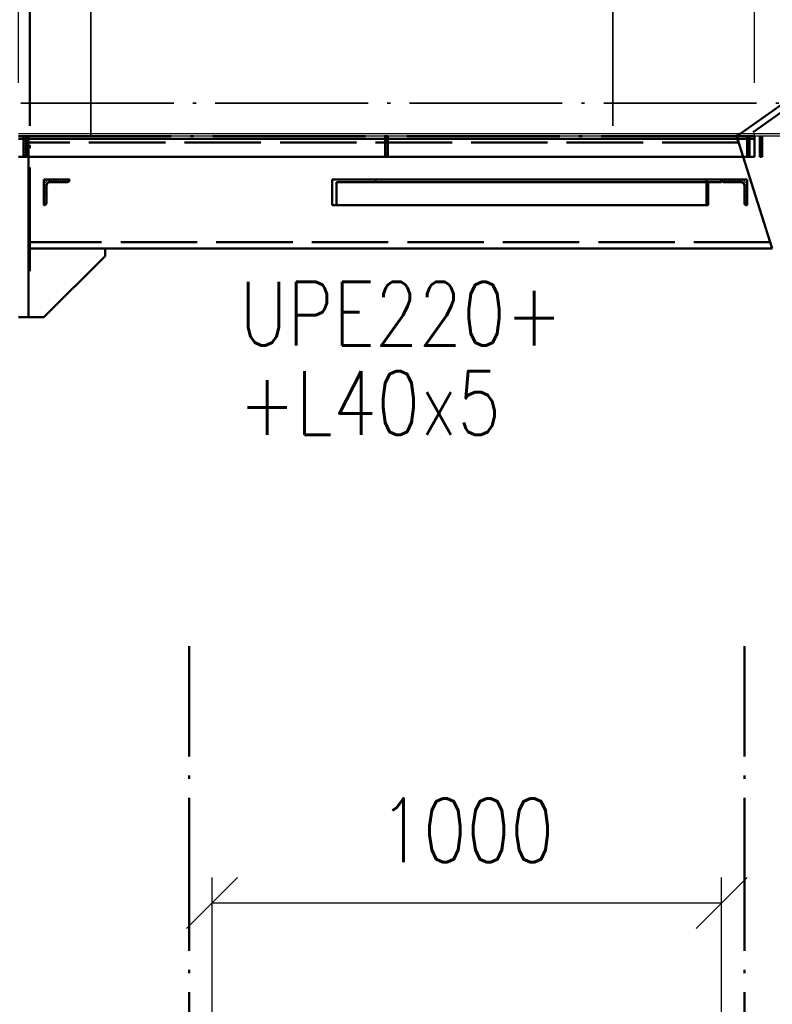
# Paper-space layout 'Layout1' of a CAD drawing. Extents: x -2 to 1243, y -36 to 596.
# Tile 36 of 132: x 424 to 454, y 149 to 188. Entities that reach past the tile are written whole.
import ezdxf

# ---------------------------------------------------------------- set-up
doc = ezdxf.new("R2010")
doc.units = 0
doc.linetypes.add('ACAD_ISO02W100', pattern=[15, 12, -3])
doc.linetypes.add('ACAD_ISO04W100', pattern=[30.5, 24, -3, 0.5, -3])
doc.layers.get('0').update_dxf_attribs({"linetype": 'CONTINUOUS'})
doc.layers.get('DEFPOINTS').update_dxf_attribs({"color": 132, "linetype": 'CONTINUOUS'})
for name, color, linetype, lineweight in [('SS_2.ET-HALA_TaO-SCHODISTE', 180, 'CONTINUOUS', 50), ('SS_2.ET-HALA_TaO-SCHODISTE-PLECH', 70, 'CONTINUOUS', 25), ('SS_2.ET-HALA_TaO-SCHODISTE-PLECH-VYZTUHA', 120, 'CONTINUOUS', 50), ('SS_2.ET-HALA_TaO-SCHODISTE-ZABRADLI', 31, 'CONTINUOUS', 35), ('SS_2.ET-HALA_TaO-SCHODISTE-ZTUZENI', 234, 'CONTINUOUS', 50), ('SS_2.ET-HALA_TaO-VESTAVBA_A1÷B2-SCHODISTE-ZABRADLI', 40, 'CONTINUOUS', 50), ('SS_2.ET-HALA_TaO-VESTAVBA_A1÷B2-ZABRADLI', 30, 'CONTINUOUS', 50), ('SS_KOTY', 3, 'CONTINUOUS', 25), ('SS_POPIS_PROFILU', 13, 'CONTINUOUS', 25), ('SS_SRAFY', 8, 'CONTINUOUS', 18)]:
    doc.layers.add(name, color=color, linetype=linetype, lineweight=lineweight)
doc.styles.add('ROMANS', font='romans.shx', dxfattribs={"width": 0.8})
doc.styles.add('romans.shx', font='romans.shx', dxfattribs={"height": 5})
doc.dimstyles.new('A-1_(2.5)_50AS', dxfattribs={"dimtxt": 2.5, "dimasz": 2, "dimexe": 1, "dimexo": 2, "dimgap": 0, "dimtad": 0, "dimdec": 1, "dimlfac": 50, "dimrnd": 1, "dimtxsty": 'ROMANS', "dimblk1": 'OBLIQUE', "dimblk2": 'OBLIQUE', "dimsah": 1, "dimcen": 2, "dimclrd": 256, "dimclre": 256, "dimclrt": 256, "dimadec": 1, "dimazin": 2, "dimtfac": 0.714286, "dimtdec": 1, "dimtmove": 0, "dimatfit": 3, "dimldrblk": 'OPEN', "dimfxl": 1, "dimtvp": 1.142857, "dimtfill": 1, "dimtolj": 1, "dimlwd": -1, "dimlwe": -1, "dimarcsym": 0})
pattern_1 = [(45, (194.34228, 60.281964), (-0.04490128, 0.04490128), [])]

# ---------------------------------------------------------------- blocks, each defined once
blk = doc.blocks.new('_Oblique')
at = {"color": 0, "linetype": 'ByBlock', "lineweight": -2}
blk.add_line((-0.5, -0.5), (0.5, 0.5), dxfattribs=at)
blk = doc.blocks.new('*D40')
at = {"layer": 'DEFPOINTS', "color": 0, "transparency": 16777216}
for p in [(424.042, 248.601), (424.042, 183.482, 8785), (452.942, 183.482, 8785)]:
    blk.add_point(p, dxfattribs=at)
at = {"layer": 'SS_KOTY', "transparency": 16777216}
for p, q in [((424.042, 185.482), (424.042, 249.601)), ((452.942, 185.482), (452.942, 249.601)), ((452.942, 248.601), (424.042, 248.601))]:
    blk.add_line(p, q, dxfattribs=at)
at = {"layer": 'SS_KOTY', "transparency": 16777216, "xscale": 2, "yscale": 2, "zscale": 2, "rotation": 180}
blk.add_blockref('_Oblique', (424.042, 248.601), dxfattribs=at)
at = {"layer": 'SS_KOTY', "transparency": 16777216, "xscale": 2, "yscale": 2, "zscale": 2}
blk.add_blockref('_Oblique', (452.942, 248.601), dxfattribs=at)
at = {"layer": 'SS_KOTY', "transparency": 16777216, "insert": (438.492, 251.458), "char_height": 2.5, "attachment_point": 5, "style": 'ROMANS', "bg_fill": 3, "box_fill_scale": 1.1, "bg_fill_color": 256, "bg_fill_true_color": 13158600, "bg_fill_transparency": 0}
blk.add_mtext('\\A1;1445', dxfattribs=at)
blk = doc.blocks.new('_OPEN')
at = {"color": 0, "linetype": 'ByBlock'}
for p, q in [((-1, 0.167), (0, 0)), ((0, 0), (-1, -0.167)), ((0, 0), (-1, 0))]:
    blk.add_line(p, q, dxfattribs=at)
blk = doc.blocks.new('*D41')
at = {"layer": 'DEFPOINTS', "color": 0, "transparency": 16777216}
for p in [(504.942, 248.601), (504.942, 220.282, 8785), (452.942, 183.482, 8785)]:
    blk.add_point(p, dxfattribs=at)
at = {"layer": 'SS_KOTY', "transparency": 16777216}
for p, q in [((452.942, 185.482), (452.942, 249.601)), ((504.942, 222.282), (504.942, 249.601)), ((452.942, 248.601), (504.942, 248.601))]:
    blk.add_line(p, q, dxfattribs=at)
at = {"layer": 'SS_KOTY', "transparency": 16777216, "xscale": 2, "yscale": 2, "zscale": 2, "rotation": 180}
blk.add_blockref('_Oblique', (452.942, 248.601), dxfattribs=at)
at = {"layer": 'SS_KOTY', "transparency": 16777216, "xscale": 2, "yscale": 2, "zscale": 2}
blk.add_blockref('_Oblique', (504.942, 248.601), dxfattribs=at)
at = {"layer": 'SS_KOTY', "transparency": 16777216, "insert": (478.942, 251.458), "char_height": 2.5, "attachment_point": 5, "style": 'ROMANS', "bg_fill": 3, "box_fill_scale": 1.1, "bg_fill_color": 256, "bg_fill_true_color": 13158600, "bg_fill_transparency": 0}
blk.add_mtext('\\A1;2600', dxfattribs=at)
blk = doc.blocks.new('*D46')
at = {"layer": 'DEFPOINTS', "color": 0, "transparency": 16777216}
for p in [(386.129, 205.482), (427.907, 205.482, 8772.3), (397.642, 183.482, 8785)]:
    blk.add_point(p, dxfattribs=at)
at = {"layer": 'SS_KOTY', "transparency": 16777216}
for p, q in [((425.907, 205.482), (385.129, 205.482)), ((386.129, 183.482), (386.129, 205.482)), ((395.642, 183.482), (385.129, 183.482))]:
    blk.add_line(p, q, dxfattribs=at)
at = {"layer": 'SS_KOTY', "transparency": 16777216, "xscale": 2, "yscale": 2, "zscale": 2}
for p, rotation in [((386.129, 205.482), 90), ((386.129, 183.482), 270)]:
    blk.add_blockref('_Oblique', p, dxfattribs=dict(at, rotation=rotation))
at = {"layer": 'SS_KOTY', "transparency": 16777216, "insert": (383.272, 194.482), "char_height": 2.5, "attachment_point": 5, "rotation": 90, "style": 'ROMANS', "bg_fill": 3, "box_fill_scale": 1.1, "bg_fill_color": 256, "bg_fill_true_color": 13158600, "bg_fill_transparency": 0}
blk.add_mtext('\\A1;1100', dxfattribs=at)
blk = doc.blocks.new('*D48')
at = {"layer": 'DEFPOINTS', "color": 0, "transparency": 16777216}
for p in [(399.642, 260.282, 8748), (399.642, 248.601), (424.042, 183.482, 8785)]:
    blk.add_point(p, dxfattribs=at)
at = {"layer": 'SS_KOTY', "transparency": 16777216}
for p, q in [((399.642, 258.282), (399.642, 247.601)), ((424.042, 185.482), (424.042, 249.601)), ((424.042, 248.601), (399.642, 248.601))]:
    blk.add_line(p, q, dxfattribs=at)
at = {"layer": 'SS_KOTY', "transparency": 16777216, "xscale": 2, "yscale": 2, "zscale": 2, "rotation": 180}
blk.add_blockref('_Oblique', (399.642, 248.601), dxfattribs=at)
at = {"layer": 'SS_KOTY', "transparency": 16777216, "xscale": 2, "yscale": 2, "zscale": 2}
blk.add_blockref('_Oblique', (424.042, 248.601), dxfattribs=at)
at = {"layer": 'SS_KOTY', "transparency": 16777216, "insert": (411.842, 251.458), "char_height": 2.5, "attachment_point": 5, "style": 'ROMANS', "bg_fill": 3, "box_fill_scale": 1.1, "bg_fill_color": 256, "bg_fill_true_color": 13158600, "bg_fill_transparency": 0}
blk.add_mtext('\\A1;1220', dxfattribs=at)
blk = doc.blocks.new('*D61')
at = {"layer": 'DEFPOINTS', "color": 0, "transparency": 16777216}
for p in [(431.642, 153.284), (431.642, 141.372, 8747), (451.642, 141.372, 8747)]:
    blk.add_point(p, dxfattribs=at)
at = {"layer": 'SS_KOTY', "transparency": 16777216}
for p, q in [((431.642, 143.372), (431.642, 154.284)), ((451.642, 143.372), (451.642, 154.284)), ((451.642, 153.284), (431.642, 153.284))]:
    blk.add_line(p, q, dxfattribs=at)
at = {"layer": 'SS_KOTY', "transparency": 16777216, "xscale": 2, "yscale": 2, "zscale": 2, "rotation": 180}
blk.add_blockref('_Oblique', (431.642, 153.284), dxfattribs=at)
at = {"layer": 'SS_KOTY', "transparency": 16777216, "xscale": 2, "yscale": 2, "zscale": 2}
blk.add_blockref('_Oblique', (451.642, 153.284), dxfattribs=at)
at = {"layer": 'SS_KOTY', "transparency": 16777216, "insert": (441.642, 156.142), "char_height": 2.5, "attachment_point": 5, "style": 'ROMANS', "bg_fill": 3, "box_fill_scale": 1.1, "bg_fill_color": 256, "bg_fill_true_color": 13158600, "bg_fill_transparency": 0}
blk.add_mtext('\\A1;1000', dxfattribs=at)

psp = doc.layouts.get("Layout1")

# ---------------------------------------------------------------- hatches: boundary and pattern name
at = {"layer": 'SS_SRAFY'}
h = psp.add_hatch(dxfattribs=at)
h.set_pattern_fill('ANSI31', color=5, scale=0.02, style=0)
h.set_pattern_definition(pattern_1)
h.paths.add_polyline_path([(426.0423, 181.652), (426.0423, 181.682), (425.0423, 181.682), (425.0423, 180.682), (425.0723, 180.682, 0.4142136), (425.1423, 180.752), (425.1423, 181.442, -0.4142136), (425.2823, 181.582), (425.9723, 181.582, 0.4142136)], flags=0)
h = psp.add_hatch(dxfattribs=at)
h.set_pattern_fill('ANSI31', color=5, scale=0.02, style=0)
h.set_pattern_definition(pattern_1)
h.paths.add_polyline_path([(452.6123, 180.682), (452.6423, 180.682), (452.6423, 181.682), (451.6423, 181.682), (451.6423, 181.652, 0.4142136), (451.7123, 181.582), (452.4023, 181.582, -0.4142136), (452.5423, 181.442), (452.5423, 180.752, 0.4142136)], flags=0)

# ---------------------------------------------------------------- linework, layer by layer
at = {"layer": 'SS_2.ET-HALA_TaO-SCHODISTE', "color": 3, "linetype": 'ACAD_ISO02W100', "ltscale": 0.25}
for p, q in [((438.5423, 183.282), (438.4423, 183.282)), ((452.4902, 182.582), (452.2675, 183.282)), ((452.7423, 183.282), (452.6423, 183.282)), ((453.5588, 179.222), (424.4423, 179.222))]:
    psp.add_line(p, q, dxfattribs=at)
at = {"layer": 'SS_2.ET-HALA_TaO-SCHODISTE', "color": 1, "linetype": 'Continuous', "ltscale": 0.25}
for p, q in [((452.6423, 183.282), (438.5423, 183.282)), ((452.9423, 183.282), (452.7423, 183.282)), ((452.6423, 182.582), (438.5423, 182.582)), ((453.6352, 178.982), (452.4902, 182.582)), ((452.9423, 182.582), (452.7423, 182.582)), ((424.4423, 178.982), (427.4423, 178.982)), ((424.4423, 176.282), (424.4423, 178.982)), ((427.4423, 178.682), (427.4423, 178.982)), ((427.4423, 178.982), (453.6352, 178.982)), ((425.0423, 176.282), (427.4423, 178.682)), ((424.0423, 176.282), (424.4423, 176.282)), ((424.4423, 176.282), (425.0423, 176.282))]:
    psp.add_line(p, q, dxfattribs=at)
at = {"layer": 'SS_2.ET-HALA_TaO-SCHODISTE-PLECH-VYZTUHA', "color": 1, "linetype": 'Continuous', "ltscale": 0.25}
for p, q in [((438.5423, 182.582), (438.4423, 182.582)), ((452.7423, 182.582), (452.6423, 182.582)), ((453.2423, 182.582), (453.1423, 182.582))]:
    psp.add_line(p, q, dxfattribs=at)
at = {"layer": 'SS_2.ET-HALA_TaO-SCHODISTE-ZTUZENI', "color": 1, "linetype": 'Continuous', "ltscale": 0.25}
for p, q in [((426.0423, 181.682), (425.0423, 181.682)), ((425.0423, 181.682), (425.0423, 180.682)), ((426.0423, 181.652), (426.0423, 181.682)), ((438.0625, 181.682), (436.3583, 181.682)), ((436.3583, 181.682), (436.3583, 180.682)), ((451.6423, 181.682), (438.0625, 181.682)), ((438.0625, 181.682), (438.0625, 181.582)), ((452.6423, 181.682), (451.6423, 181.682)), ((451.6423, 181.682), (451.6423, 181.652)), ((452.6423, 180.682), (452.6423, 181.682)), ((425.1423, 180.752), (425.1423, 181.442)), ((425.9723, 181.582), (425.2823, 181.582)), ((438.0625, 181.582), (436.5287, 181.582)), ((436.5287, 181.582), (436.5287, 180.682)), ((451.6423, 181.582), (438.0625, 181.582)), ((451.1142, 180.682), (451.1142, 181.582)), ((451.6423, 181.652), (451.6423, 181.582)), ((452.4023, 181.582), (451.7123, 181.582)), ((452.5423, 181.442), (452.5423, 180.752)), ((425.0723, 180.682), (425.0423, 180.682)), ((436.5287, 180.682), (436.3583, 180.682)), ((451.1142, 180.682), (436.5287, 180.682)), ((452.6423, 180.682), (452.6123, 180.682))]:
    psp.add_line(p, q, dxfattribs=at)
at = {"layer": 'SS_2.ET-HALA_TaO-SCHODISTE-ZTUZENI', "color": 7, "linetype": 'ACAD_ISO04W100', "ltscale": 0.25}
psp.add_line((452.6423, 181.682), (436.3583, 181.682), dxfattribs=at)
at = {"layer": 'SS_2.ET-HALA_TaO-SCHODISTE-ZTUZENI', "color": 3, "linetype": 'ACAD_ISO02W100', "ltscale": 0.25}
psp.add_line((451.0555, 180.682), (451.0555, 181.682), dxfattribs=at)
at = {"layer": 'SS_2.ET-HALA_TaO-SCHODISTE-ZTUZENI', "color": 1, "linetype": 'Continuous', "ltscale": 0.25, "extrusion": (-1.83697e-16, 6.12323e-17, -1)}
for centre, start, end in [((-425.2823, 181.442), 0, 90), ((-452.4023, 181.442), 90, 180)]:
    psp.add_arc(centre, 0.14, start, end, dxfattribs=at)
at = {"layer": 'SS_2.ET-HALA_TaO-SCHODISTE-ZTUZENI', "color": 1, "linetype": 'Continuous', "ltscale": 0.25}
for centre, start, end in [((425.9723, 181.652), 270, 0), ((451.7123, 181.652), 180, 270), ((425.0723, 180.752), 270, 0), ((452.6123, 180.752), 180, 270)]:
    psp.add_arc(centre, 0.07, start, end, dxfattribs=at)

# ---------------------------------------------------------------- texts
at = {"layer": 'SS_POPIS_PROFILU', "color": 13, "style": 'romans.shx', "width": 0.8}
for s, p in [('UPE220+', (432.718, 175.1685)), ('+L40x5', (432.697, 171.6685))]:
    psp.add_text(s, height=2.5, dxfattribs=at).set_placement(p)

# ---------------------------------------------------------------- dimensions: what is measured, and where the dimension line sits
at = {"layer": 'SS_KOTY'}
for base, p1, p2, picture, middle in [((424.0423, 248.6008), (452.9423, 183.482, 8785), (424.0423, 183.482, 8785), '*D40', (438.4923, 251.4579)), ((431.6423, 153.2844), (451.6423, 141.3715, 8747), (431.6423, 141.3715, 8747), '*D61', (441.6423, 156.1416))]:
    dim = psp.add_linear_dim(base=base, p1=p1, p2=p2, dimstyle='A-1_(2.5)_50AS', dxfattribs=at)
    dim.commit()
    dim.dimension.update_dxf_attribs({"geometry": picture, "text_midpoint": middle})

# ---------------------------------------------------------------- next in the draw order: hatches: boundary and pattern name
at = {"layer": 'SS_SRAFY'}
h = psp.add_hatch(dxfattribs=at)
h.set_pattern_fill('ANSI31', color=5, scale=0.02, style=0)
h.set_pattern_definition(pattern_1)
h.paths.add_polyline_path([(438.4423, 182.582), (438.5423, 182.582), (438.5423, 183.382), (438.4423, 183.382)], flags=0)

# ---------------------------------------------------------------- next in the draw order: linework, layer by layer
at = {"layer": 'SS_2.ET-HALA_TaO-SCHODISTE-PLECH-VYZTUHA', "color": 1, "linetype": 'Continuous', "ltscale": 0.25}
for p, q in [((438.4423, 183.382), (438.4423, 182.582)), ((438.5423, 182.582), (438.5423, 183.382))]:
    psp.add_line(p, q, dxfattribs=at)
at = {"layer": 'SS_2.ET-HALA_TaO-SCHODISTE-ZABRADLI', "color": 7, "linetype": 'ACAD_ISO04W100', "ltscale": 0.25}
psp.add_line((447.3771, 205.0369), (447.3771, 183.382), dxfattribs=at)
at = {"layer": 'SS_2.ET-HALA_TaO-VESTAVBA_A1÷B2-SCHODISTE-ZABRADLI', "color": 7, "linetype": 'ACAD_ISO04W100', "ltscale": 0.25}
for p, q in [((430.7423, 143.7841), (430.7423, 163.3715)), ((452.5423, 143.7841), (452.5423, 163.3715))]:
    psp.add_line(p, q, dxfattribs=at)

# ---------------------------------------------------------------- next in the draw order: dimensions: what is measured, and where the dimension line sits
at = {"layer": 'SS_KOTY'}
dim = psp.add_linear_dim(base=(504.9423, 248.6008), p1=(452.9423, 183.482, 8785), p2=(504.9423, 220.282, 8785), dimstyle='A-1_(2.5)_50AS', override={"dimtmove": 1}, dxfattribs=at)
dim.commit()
dim.dimension.update_dxf_attribs({"geometry": '*D41', "text_midpoint": (478.9423, 251.4579)})
dim = psp.add_linear_dim(base=(386.1292, 205.482), p1=(397.6423, 183.482, 8785), p2=(427.9073, 205.482, 8772.3), angle=90, dimstyle='A-1_(2.5)_50AS', dxfattribs=at)
dim.commit()
dim.dimension.update_dxf_attribs({"geometry": '*D46', "text_midpoint": (383.272, 194.482)})

# ---------------------------------------------------------------- next in the draw order: hatches: boundary and pattern name
at = {"layer": 'SS_SRAFY'}
h = psp.add_hatch(dxfattribs=at)
h.set_pattern_fill('ANSI31', color=5, scale=0.02, style=0)
h.set_pattern_definition(pattern_1)
h.paths.add_polyline_path([(452.6423, 182.582), (452.7423, 182.582), (452.7423, 183.382), (452.6423, 183.382)], flags=0)

# ---------------------------------------------------------------- next in the draw order: linework, layer by layer
at = {"layer": 'SS_2.ET-HALA_TaO-SCHODISTE', "color": 3, "linetype": 'ACAD_ISO02W100', "ltscale": 0.25}
for p, q in [((504.3121, 219.942), (452.3121, 183.142)), ((505.5588, 216.022), (453.5589, 179.222)), ((424.3423, 183.282), (424.2423, 183.282)), ((424.4423, 182.582), (424.4423, 183.282)), ((452.3771, 183.482), (452.2358, 183.382)), ((452.2676, 183.282), (452.2358, 183.382)), ((452.2358, 183.382), (452.3121, 183.142)), ((452.3121, 183.142), (424.4423, 183.142))]:
    psp.add_line(p, q, dxfattribs=at)
at = {"layer": 'SS_2.ET-HALA_TaO-SCHODISTE', "color": 7, "linetype": 'ACAD_ISO04W100', "ltscale": 0.25}
psp.add_line((452.3771, 183.482), (504.3771, 220.282), dxfattribs=at)
at = {"layer": 'SS_2.ET-HALA_TaO-SCHODISTE', "color": 1, "linetype": 'Continuous', "ltscale": 0.25}
for p, q in [((504.2357, 220.182), (452.3771, 183.482)), ((424.2423, 183.282), (424.0423, 183.282)), ((438.4423, 183.282), (424.3423, 183.282)), ((452.9423, 182.582), (452.9423, 183.382)), ((424.2423, 182.582), (424.0423, 182.582)), ((438.4423, 182.582), (424.3423, 182.582)), ((424.4423, 178.982), (424.4423, 182.582))]:
    psp.add_line(p, q, dxfattribs=at)
at = {"layer": 'SS_2.ET-HALA_TaO-SCHODISTE-PLECH', "color": 1, "linetype": 'Continuous', "ltscale": 0.25}
for p, q in [((458.6423, 183.482), (452.9423, 183.482)), ((452.9423, 183.382), (452.9423, 183.482)), ((458.6423, 183.382), (452.9423, 183.382))]:
    psp.add_line(p, q, dxfattribs=at)
at = {"layer": 'SS_2.ET-HALA_TaO-SCHODISTE-PLECH-VYZTUHA', "color": 1, "linetype": 'Continuous', "ltscale": 0.25}
for p, q in [((452.6423, 182.582), (452.6423, 183.382)), ((452.7423, 182.582), (452.7423, 183.382)), ((453.1423, 183.382), (453.1423, 182.582)), ((453.2423, 182.582), (453.2423, 183.382)), ((424.3423, 182.582), (424.2423, 182.582))]:
    psp.add_line(p, q, dxfattribs=at)
at = {"layer": 'SS_2.ET-HALA_TaO-SCHODISTE-ZABRADLI', "color": 7, "linetype": 'ACAD_ISO04W100', "ltscale": 0.25}
psp.add_line((426.8873, 204.462), (426.8873, 183.382), dxfattribs=at)

# ---------------------------------------------------------------- next in the draw order: dimensions: what is measured, and where the dimension line sits
at = {"layer": 'SS_KOTY'}
dim = psp.add_linear_dim(base=(399.6423, 248.6008), p1=(424.0423, 183.482, 8785), p2=(399.6423, 260.282, 8748), dimstyle='A-1_(2.5)_50AS', override={"dimtmove": 1}, dxfattribs=at)
dim.commit()
dim.dimension.update_dxf_attribs({"geometry": '*D48', "text_midpoint": (411.8423, 251.4579)})

# ---------------------------------------------------------------- next in the draw order: hatches: boundary and pattern name
at = {"layer": 'SS_SRAFY'}
h = psp.add_hatch(dxfattribs=at)
h.set_pattern_fill('ANSI31', color=5, scale=0.02, style=0)
h.set_pattern_definition(pattern_1)
h.paths.add_polyline_path([(424.2423, 182.582), (424.3423, 182.582), (424.3423, 183.382), (424.2423, 183.382)], flags=0)

# ---------------------------------------------------------------- next in the draw order: linework, layer by layer
at = {"layer": 'SS_2.ET-HALA_TaO-SCHODISTE', "color": 7, "linetype": 'ACAD_ISO04W100', "ltscale": 0.25}
psp.add_line((424.0423, 183.382), (452.9423, 183.382), dxfattribs=at)
psp.add_line((424.0423, 183.382), (452.9423, 183.382), dxfattribs=at)
at = {"layer": 'SS_2.ET-HALA_TaO-SCHODISTE', "color": 3, "linetype": 'ACAD_ISO02W100', "ltscale": 0.25}
psp.add_line((424.4423, 183.282), (424.4423, 183.382), dxfattribs=at)
at = {"layer": 'SS_2.ET-HALA_TaO-SCHODISTE-PLECH', "color": 7, "linetype": 'Continuous', "ltscale": 0.25}
for p, q in [((452.9423, 183.482), (424.0423, 183.482)), ((452.9423, 183.382), (424.0423, 183.382))]:
    psp.add_line(p, q, dxfattribs=at)
at = {"layer": 'SS_2.ET-HALA_TaO-SCHODISTE-PLECH-VYZTUHA', "color": 1, "linetype": 'Continuous', "ltscale": 0.25}
for p, q in [((424.2423, 183.382), (424.2423, 182.582)), ((424.3423, 182.582), (424.3423, 183.382))]:
    psp.add_line(p, q, dxfattribs=at)
at = {"layer": 'SS_2.ET-HALA_TaO-SCHODISTE-ZABRADLI', "color": 7, "linetype": 'ACAD_ISO04W100', "ltscale": 0.25}
psp.add_line((424.1423, 184.682), (455.4857, 184.682), dxfattribs=at)
at = {"layer": 'SS_2.ET-HALA_TaO-VESTAVBA_A1÷B2-ZABRADLI', "color": 7, "linetype": 'ACAD_ISO04W100', "ltscale": 0.25}
psp.add_line((424.4873, 205.0369), (424.4873, 178.082), dxfattribs=at)

doc.saveas('drawing.dxf')
